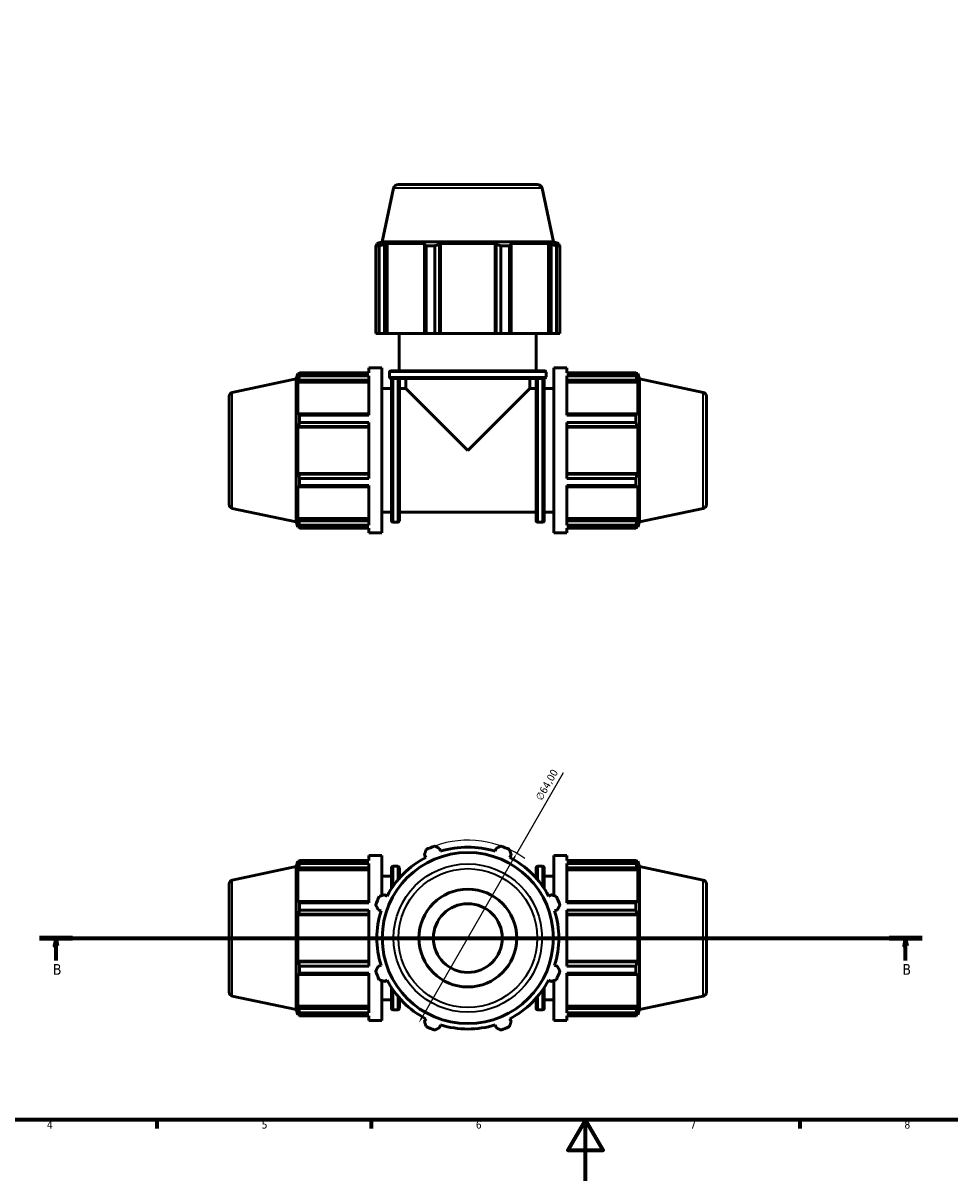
# Model space of a CAD drawing. Header units: millimetres. Extents: x 0 to 908, y 0 to 743.
# Tile 2 of 6: x 237 to 540, y 0 to 379. Entities that reach past the tile are written whole.
import ezdxf

# ---------------------------------------------------------------- set-up
doc = ezdxf.new("R2010")
doc.units = ezdxf.units.MM
doc.linetypes.add('CHAIN', pattern=[0.7087, 0.4724, -0.0591, 0.1181, -0.0591])
for name, color, linetype, lineweight in [('Border (ISO)', 7, 'Continuous', 70), ('Dimension (ISO)', 7, 'Continuous', 25), ('Section Line (ISO)', 7, 'CHAIN', 70), ('Visible (ISO)', 7, 'Continuous', 50), ('Visible Narrow (ISO)', 7, 'Continuous', 35)]:
    doc.layers.add(name, color=color, linetype=linetype, lineweight=lineweight)
doc.styles.add('Label Text (ISO)', font='tahoma.ttf')
doc.styles.add('Note Text (ISO)', font='tahoma.ttf')
doc.dimstyles.new('Default (ISO)', dxfattribs={"dimtxt": 2.5, "dimasz": 2.5, "dimexe": 3.175, "dimexo": 0, "dimgap": 0.762, "dimtad": 1, "dimrnd": 1e-08, "dimzin": 0, "dimtxsty": 'Note Text (ISO)', "dimcen": 0.09, "dimdle": 10, "dimclrd": 256, "dimclre": 256, "dimclrt": 256, "dimazin": 0, "dimtfac": 1.40208, "dimtmove": 0, "dimatfit": 3, "dimfxl": 1, "dimtolj": 1, "dimtzin": 0, "dimlwd": -1, "dimlwe": -1, "dimarcsym": 0})

# ---------------------------------------------------------------- blocks, each defined once
blk = doc.blocks.new('Borders Default Border')
at = {"layer": 'Border (ISO)'}
for p, q in [((280.33, 20), (280.33, 17.1)), ((350.42, 20), (350.42, 17.1)), ((490.58, 20), (490.58, 17.1))]:
    blk.add_line(p, q, dxfattribs=at)
at = {"layer": 'Border (ISO)', "flags": 128}
for points in [[(20, 20), (20, 574), (821, 574), (821, 20), (20, 20)], [(420.5, 0), (420.5, 20), (414.73, 10), (426.27, 10), (420.5, 20)]]:
    blk.add_lwpolyline(points, dxfattribs=at)
at = {"layer": 'Border (ISO)', "color": 232, "true_color": 0xca0064, "char_height": 2.5, "attachment_point": 7, "style": 'Note Text (ISO)'}
for s, insert in [('4', (244.42, 17.1)), ('5', (314.64, 17.05)), ('6', (384.66, 17.05)), ('7', (454.77, 17.1)), ('8', (524.81, 17.04))]:
    blk.add_mtext(s, dxfattribs=dict(at, insert=insert))
blk = doc.blocks.new('2dTransSection0')
at = {"layer": 'Section Line (ISO)', "linetype": 'CHAIN'}
blk.add_line((242.03, 79.41), (530.56, 79.41), dxfattribs=at)
at = {"layer": 'Section Line (ISO)', "linetype": 'Continuous', "lineweight": 140}
for p, q in [((242.03, 79.41), (252.77, 79.41)), ((519.82, 79.41), (530.56, 79.41))]:
    blk.add_line(p, q, dxfattribs=at)
at = {"layer": 'Section Line (ISO)', "linetype": 'Continuous'}
for p, q in [((247.4, 79.41), (246.9, 76.91)), ((246.9, 76.91), (247.9, 76.91)), ((247.4, 76.91), (247.4, 79.41)), ((247.9, 76.91), (247.4, 79.41)), ((247.4, 72.07), (247.4, 76.91)), ((525.19, 79.41), (524.69, 76.91)), ((524.69, 76.91), (525.69, 76.91)), ((525.19, 76.91), (525.19, 79.41)), ((525.69, 76.91), (525.19, 79.41)), ((525.19, 72.07), (525.19, 76.91))]:
    blk.add_line(p, q, dxfattribs=at)
at = {"layer": 'Section Line (ISO)', "linetype": 'Continuous', "flags": 128}
for points in [[(247.9, 76.91), (247.4, 79.41), (246.9, 76.91), (247.9, 76.91)], [(525.69, 76.91), (525.19, 79.41), (524.69, 76.91), (525.69, 76.91)]]:
    blk.add_lwpolyline(points, dxfattribs=at)
at = {"layer": 'Section Line (ISO)'}
for points in [[(247.9, 76.91), (247.4, 79.41), (246.9, 76.91), (247.9, 76.91)], [(525.69, 76.91), (525.19, 79.41), (524.69, 76.91), (525.69, 76.91)]]:
    blk.add_solid(points, dxfattribs=at)
at = {"layer": 'Section Line (ISO)', "char_height": 3.5, "attachment_point": 7, "style": 'Label Text (ISO)'}
for insert in [(246.33, 67.41), (524.12, 67.41)]:
    blk.add_mtext('B', dxfattribs=dict(at, insert=insert))
blk = doc.blocks.new('*D13')
at = {"layer": 'Defpoints', "color": 0, "transparency": 16777216}
for p in [(398.03, 107.12), (366.03, 51.7)]:
    blk.add_point(p, dxfattribs=at)
at = {"layer": 'Dimension (ISO)', "transparency": 16777216}
for p, q in [((398.03, 107.12), (413.32, 133.6)), ((367.28, 53.86), (396.78, 104.96))]:
    blk.add_line(p, q, dxfattribs=at)
blk.add_arc((382.03, 79.41), 32, 54.3152, 109.792, dxfattribs=at)
for points in [[(396.42, 105.17), (397.14, 104.75), (398.03, 107.12)], [(366.92, 54.07), (367.64, 53.65), (366.03, 51.7)]]:
    blk.add_solid(points, dxfattribs=at)
at = {"layer": 'Dimension (ISO)', "color": 232, "true_color": 0xca0064, "transparency": 16777216, "insert": (404, 125.41), "char_height": 2.5, "attachment_point": 1, "rotation": 60, "style": 'Note Text (ISO)'}
blk.add_mtext('\\A1;∅64,00', dxfattribs=at)

msp = doc.modelspace()

# ---------------------------------------------------------------- linework, layer by layer
at = {"layer": 'Visible (ISO)'}
for p, q in [((359.327, 325.927), (404.736, 325.927)), ((357.762, 324.66), (354.046, 307.177)), ((406.301, 324.66), (410.017, 307.177)), ((354.046, 307.177), (352.271, 306.601)), ((410.017, 307.177), (354.046, 307.177)), ((410.017, 307.177), (411.791, 306.601)), ((353.079, 305.873), (351.922, 305.873)), ((351.922, 277.177), (351.922, 305.873)), ((353.649, 306.601), (352.271, 306.601)), ((352.271, 306.054), (352.271, 306.601)), ((353.649, 306.601), (352.733, 306.289)), ((353.079, 305.873), (353.079, 277.177)), ((354.782, 306.289), (355.634, 306.601)), ((354.782, 277.177), (354.782, 306.289)), ((355.634, 277.177), (355.634, 306.601)), ((368.29, 306.601), (355.634, 306.601)), ((368.29, 306.601), (367.846, 306.289)), ((367.846, 306.289), (367.846, 277.177)), ((371.196, 305.873), (368.402, 305.873)), ((368.402, 277.177), (368.402, 305.873)), ((371.196, 305.873), (371.196, 277.177)), ((372.794, 306.289), (373.082, 306.601)), ((372.794, 277.177), (372.794, 306.289)), ((373.082, 277.177), (373.082, 306.601)), ((390.98, 306.601), (373.082, 306.601)), ((390.98, 277.177), (390.98, 306.601)), ((390.98, 306.601), (391.269, 306.289)), ((391.269, 306.289), (391.269, 277.177)), ((395.66, 305.873), (392.867, 305.873)), ((392.867, 277.177), (392.867, 305.873)), ((395.66, 305.873), (395.66, 277.177)), ((396.216, 306.289), (395.773, 306.601)), ((408.429, 306.601), (395.773, 306.601)), ((396.216, 277.177), (396.216, 306.289)), ((408.429, 277.177), (408.429, 306.601)), ((408.429, 306.601), (409.28, 306.289)), ((409.28, 306.289), (409.28, 277.177)), ((411.329, 306.289), (410.414, 306.601)), ((411.791, 306.601), (410.414, 306.601)), ((412.141, 305.873), (410.984, 305.873)), ((410.984, 277.177), (410.984, 305.873)), ((411.791, 306.054), (411.791, 306.601)), ((412.141, 305.873), (412.141, 277.177)), ((353.079, 277.177), (351.922, 277.177)), ((353.079, 277.177), (354.782, 277.177)), ((355.634, 277.177), (354.782, 277.177)), ((355.634, 277.177), (367.846, 277.177)), ((359.631, 264.997), (359.631, 277.177)), ((367.846, 277.177), (368.402, 277.177)), ((371.196, 277.177), (368.402, 277.177)), ((371.196, 277.177), (372.794, 277.177)), ((373.082, 277.177), (372.794, 277.177)), ((373.082, 277.177), (390.98, 277.177)), ((391.269, 277.177), (390.98, 277.177)), ((391.269, 277.177), (392.867, 277.177)), ((395.66, 277.177), (392.867, 277.177)), ((395.66, 277.177), (396.216, 277.177)), ((396.216, 277.177), (408.429, 277.177)), ((404.431, 264.997), (404.431, 277.177)), ((409.28, 277.177), (408.429, 277.177)), ((409.28, 277.177), (410.984, 277.177)), ((412.141, 277.177), (410.984, 277.177)), ((349.685, 264.332), (349.685, 265.927)), ((349.685, 265.927), (353.951, 265.927)), ((353.951, 211.927), (353.951, 265.927)), ((410.111, 211.927), (410.111, 265.927)), ((410.111, 265.927), (414.378, 265.927)), ((414.378, 264.332), (414.378, 265.927)), ((305.021, 257.888), (325.871, 262.32)), ((325.871, 262.32), (326.429, 264.037)), ((325.871, 215.535), (325.871, 262.32)), ((326.429, 264.037), (326.429, 262.875)), ((326.429, 264.037), (326.891, 264.037)), ((326.693, 263.648), (326.429, 262.875)), ((326.429, 261.2), (326.693, 261.919)), ((326.693, 261.919), (349.685, 261.919)), ((327.043, 264.332), (349.685, 264.332)), ((327.043, 263.356), (327.043, 264.332)), ((349.685, 263.356), (327.043, 263.356)), ((349.685, 250.427), (349.685, 263.356)), ((356.431, 262.997), (356.431, 264.497)), ((356.931, 264.997), (407.131, 264.997)), ((407.131, 262.497), (356.931, 262.497)), ((357.071, 215.937), (357.071, 261.917)), ((357.571, 262.417), (359.171, 262.417)), ((359.671, 261.917), (359.671, 215.937)), ((361.781, 259.177), (361.781, 262.497)), ((402.281, 259.177), (402.281, 262.497)), ((404.391, 215.937), (404.391, 261.917)), ((404.891, 262.417), (406.491, 262.417)), ((406.991, 261.917), (406.991, 215.937)), ((407.631, 262.997), (407.631, 264.497)), ((414.378, 264.332), (437.019, 264.332)), ((414.378, 250.427), (414.378, 263.356)), ((437.019, 263.356), (414.378, 263.356)), ((414.378, 261.919), (437.37, 261.919)), ((437.019, 263.356), (437.019, 264.332)), ((437.172, 264.037), (437.633, 264.037)), ((437.633, 262.875), (437.37, 263.648)), ((437.37, 261.919), (437.633, 261.2)), ((438.191, 262.32), (437.633, 264.037)), ((437.633, 262.875), (437.633, 264.037)), ((438.191, 215.535), (438.191, 262.32)), ((459.041, 257.888), (438.191, 262.32)), ((326.429, 261.2), (326.429, 250.522)), ((349.685, 261.2), (326.429, 261.2)), ((353.951, 259.177), (357.071, 259.177)), ((359.671, 259.177), (361.781, 259.177)), ((361.781, 259.177), (382.031, 238.927)), ((382.031, 238.927), (402.281, 259.177)), ((402.281, 259.177), (404.391, 259.177)), ((406.991, 259.177), (410.111, 259.177)), ((414.378, 261.2), (437.633, 261.2)), ((437.633, 250.522), (437.633, 261.2)), ((304.031, 256.665), (304.031, 221.19)), ((460.031, 256.665), (460.031, 221.19)), ((326.693, 250.896), (326.429, 250.522)), ((349.685, 250.896), (326.693, 250.896)), ((327.043, 250.427), (349.685, 250.427)), ((327.043, 248.07), (327.043, 250.427)), ((437.37, 250.896), (414.378, 250.896)), ((414.378, 250.427), (437.019, 250.427)), ((437.019, 248.07), (437.019, 250.427)), ((437.633, 250.522), (437.37, 250.896)), ((326.429, 246.478), (326.693, 246.722)), ((349.685, 246.478), (326.429, 246.478)), ((326.429, 246.478), (326.429, 231.377)), ((326.693, 246.722), (349.685, 246.722)), ((349.685, 248.07), (327.043, 248.07)), ((349.685, 229.785), (349.685, 248.07)), ((414.378, 229.785), (414.378, 248.07)), ((437.019, 248.07), (414.378, 248.07)), ((414.378, 246.722), (437.37, 246.722)), ((414.378, 246.478), (437.633, 246.478)), ((437.37, 246.722), (437.633, 246.478)), ((437.633, 231.377), (437.633, 246.478)), ((349.685, 231.377), (326.429, 231.377)), ((326.693, 231.133), (326.429, 231.377)), ((349.685, 231.133), (326.693, 231.133)), ((414.378, 231.377), (437.633, 231.377)), ((437.37, 231.133), (414.378, 231.133)), ((437.633, 231.377), (437.37, 231.133)), ((326.429, 227.333), (326.429, 216.655)), ((326.429, 227.333), (326.693, 226.959)), ((327.043, 229.785), (349.685, 229.785)), ((327.043, 227.428), (327.043, 229.785)), ((349.685, 227.428), (327.043, 227.428)), ((349.685, 214.499), (349.685, 227.428)), ((414.378, 229.785), (437.019, 229.785)), ((414.378, 214.499), (414.378, 227.428)), ((437.019, 227.428), (414.378, 227.428)), ((437.019, 227.428), (437.019, 229.785)), ((437.37, 226.959), (437.633, 227.333)), ((437.633, 216.655), (437.633, 227.333)), ((326.693, 226.959), (349.685, 226.959)), ((414.378, 226.959), (437.37, 226.959)), ((305.021, 219.967), (325.871, 215.535)), ((459.041, 219.967), (438.191, 215.535)), ((349.685, 216.655), (326.429, 216.655)), ((326.693, 215.936), (326.429, 216.655)), ((349.685, 215.936), (326.693, 215.936)), ((353.951, 218.677), (357.071, 218.677)), ((359.671, 218.677), (404.391, 218.677)), ((406.991, 218.677), (410.111, 218.677)), ((414.378, 216.655), (437.633, 216.655)), ((437.37, 215.936), (414.378, 215.936)), ((437.633, 216.655), (437.37, 215.936)), ((325.871, 215.535), (326.429, 213.817)), ((326.429, 214.98), (326.429, 213.817)), ((326.429, 214.98), (326.693, 214.207)), ((326.429, 213.817), (326.891, 213.817)), ((327.043, 214.499), (349.685, 214.499)), ((327.043, 213.522), (327.043, 214.499)), ((349.685, 213.522), (327.043, 213.522)), ((349.685, 211.927), (349.685, 213.522)), ((357.571, 215.437), (359.171, 215.437)), ((404.891, 215.437), (406.491, 215.437)), ((414.378, 214.499), (437.019, 214.499)), ((414.378, 211.927), (414.378, 213.522)), ((437.019, 213.522), (414.378, 213.522)), ((437.019, 213.522), (437.019, 214.499)), ((437.172, 213.817), (437.633, 213.817)), ((437.37, 214.207), (437.633, 214.98)), ((438.191, 215.535), (437.633, 213.817)), ((437.633, 213.817), (437.633, 214.98)), ((349.685, 211.927), (353.951, 211.927)), ((410.111, 211.927), (414.378, 211.927)), ((349.685, 104.816), (349.685, 106.411)), ((349.685, 106.411), (353.951, 106.411)), ((353.951, 93.324), (353.951, 106.411)), ((367.846, 106.66), (368.29, 105.808)), ((373.082, 107.793), (372.794, 108.709)), ((391.269, 108.709), (390.98, 107.793)), ((395.773, 105.808), (396.216, 106.66)), ((410.111, 93.324), (410.111, 106.411)), ((410.111, 106.411), (414.378, 106.411)), ((414.378, 104.816), (414.378, 106.411)), ((305.021, 98.371), (325.871, 102.803)), ((325.871, 102.803), (326.429, 104.521)), ((325.871, 56.019), (325.871, 102.803)), ((326.429, 104.521), (326.429, 103.359)), ((326.429, 104.521), (326.891, 104.521)), ((326.693, 104.131), (326.429, 103.359)), ((326.429, 101.684), (326.693, 102.402)), ((326.693, 102.402), (349.685, 102.402)), ((327.043, 104.816), (349.685, 104.816)), ((327.043, 103.839), (327.043, 104.816)), ((349.685, 103.839), (327.043, 103.839)), ((349.685, 90.91), (349.685, 103.839)), ((357.071, 95.617), (357.071, 102.401)), ((357.571, 102.901), (359.171, 102.901)), ((359.671, 102.401), (359.671, 99.05)), ((404.391, 99.05), (404.391, 102.401)), ((404.891, 102.901), (406.491, 102.901)), ((406.991, 102.401), (406.991, 95.617)), ((414.378, 104.816), (437.019, 104.816)), ((414.378, 90.91), (414.378, 103.839)), ((437.019, 103.839), (414.378, 103.839)), ((414.378, 102.402), (437.37, 102.402)), ((437.019, 103.839), (437.019, 104.816)), ((437.172, 104.521), (437.633, 104.521)), ((437.633, 103.359), (437.37, 104.131)), ((437.37, 102.402), (437.633, 101.684)), ((438.191, 102.803), (437.633, 104.521)), ((437.633, 103.359), (437.633, 104.521)), ((438.191, 56.019), (438.191, 102.803)), ((459.041, 98.371), (438.191, 102.803)), ((349.685, 101.684), (326.429, 101.684)), ((326.429, 101.684), (326.429, 91.005)), ((353.951, 99.661), (357.071, 99.661)), ((359.671, 99.661), (360.223, 99.661)), ((403.839, 99.661), (404.391, 99.661)), ((406.991, 99.661), (410.111, 99.661)), ((414.378, 101.684), (437.633, 101.684)), ((437.633, 91.005), (437.633, 101.684)), ((304.031, 97.149), (304.031, 61.673)), ((460.031, 97.149), (460.031, 61.673)), ((326.693, 91.379), (326.429, 91.005)), ((349.685, 91.379), (326.693, 91.379)), ((327.043, 90.91), (349.685, 90.91)), ((327.043, 88.553), (327.043, 90.91)), ((355.634, 93.152), (354.782, 93.596)), ((409.28, 93.596), (408.429, 93.152)), ((437.37, 91.379), (414.378, 91.379)), ((414.378, 90.91), (437.019, 90.91)), ((437.019, 88.553), (437.019, 90.91)), ((437.633, 91.005), (437.37, 91.379)), ((326.429, 86.961), (326.693, 87.205)), ((326.693, 87.205), (349.685, 87.205)), ((349.685, 88.553), (327.043, 88.553)), ((349.685, 70.268), (349.685, 88.553)), ((352.733, 88.648), (353.649, 88.36)), ((410.414, 88.36), (411.329, 88.648)), ((414.378, 70.268), (414.378, 88.553)), ((437.019, 88.553), (414.378, 88.553)), ((414.378, 87.205), (437.37, 87.205)), ((437.37, 87.205), (437.633, 86.961)), ((349.685, 86.961), (326.429, 86.961)), ((326.429, 86.961), (326.429, 71.86)), ((414.378, 86.961), (437.633, 86.961)), ((437.633, 71.86), (437.633, 86.961)), ((326.693, 71.616), (326.429, 71.86)), ((349.685, 71.86), (326.429, 71.86)), ((349.685, 71.616), (326.693, 71.616)), ((327.043, 70.268), (349.685, 70.268)), ((327.043, 67.911), (327.043, 70.268)), ((353.649, 70.462), (352.733, 70.173)), ((411.329, 70.173), (410.414, 70.462)), ((414.378, 71.86), (437.633, 71.86)), ((437.37, 71.616), (414.378, 71.616)), ((414.378, 70.268), (437.019, 70.268)), ((437.019, 67.911), (437.019, 70.268)), ((437.633, 71.86), (437.37, 71.616)), ((326.429, 67.816), (326.429, 57.138)), ((326.429, 67.816), (326.693, 67.442)), ((326.693, 67.442), (349.685, 67.442)), ((349.685, 67.911), (327.043, 67.911)), ((349.685, 54.982), (349.685, 67.911)), ((353.951, 52.411), (353.951, 65.497)), ((354.782, 65.226), (355.634, 65.669)), ((408.429, 65.669), (409.28, 65.226)), ((410.111, 52.411), (410.111, 65.497)), ((414.378, 54.982), (414.378, 67.911)), ((437.019, 67.911), (414.378, 67.911)), ((414.378, 67.442), (437.37, 67.442)), ((437.37, 67.442), (437.633, 67.816)), ((437.633, 57.138), (437.633, 67.816)), ((357.071, 56.421), (357.071, 63.204)), ((406.991, 63.204), (406.991, 56.421)), ((305.021, 60.45), (325.871, 56.019)), ((326.693, 56.419), (326.429, 57.138)), ((349.685, 57.138), (326.429, 57.138)), ((353.951, 59.161), (357.071, 59.161)), ((359.671, 59.772), (359.671, 56.421)), ((359.671, 59.161), (360.223, 59.161)), ((403.839, 59.161), (404.391, 59.161)), ((404.391, 56.421), (404.391, 59.772)), ((406.991, 59.161), (410.111, 59.161)), ((414.378, 57.138), (437.633, 57.138)), ((437.633, 57.138), (437.37, 56.419)), ((459.041, 60.45), (438.191, 56.019)), ((325.871, 56.019), (326.429, 54.301)), ((326.429, 55.463), (326.429, 54.301)), ((326.429, 55.463), (326.693, 54.69)), ((326.429, 54.301), (326.891, 54.301)), ((349.685, 56.419), (326.693, 56.419)), ((327.043, 54.982), (349.685, 54.982)), ((327.043, 54.006), (327.043, 54.982)), ((349.685, 54.006), (327.043, 54.006)), ((349.685, 52.411), (349.685, 54.006)), ((357.571, 55.921), (359.171, 55.921)), ((404.891, 55.921), (406.491, 55.921)), ((437.37, 56.419), (414.378, 56.419)), ((414.378, 54.982), (437.019, 54.982)), ((414.378, 52.411), (414.378, 54.006)), ((437.019, 54.006), (414.378, 54.006)), ((437.019, 54.006), (437.019, 54.982)), ((437.172, 54.301), (437.633, 54.301)), ((437.37, 54.69), (437.633, 55.463)), ((438.191, 56.019), (437.633, 54.301)), ((437.633, 54.301), (437.633, 55.463)), ((349.685, 52.411), (353.951, 52.411)), ((368.29, 53.013), (367.846, 52.162)), ((372.794, 50.113), (373.082, 51.028)), ((390.98, 51.028), (391.269, 50.113)), ((396.216, 52.162), (395.773, 53.013)), ((410.111, 52.411), (414.378, 52.411))]:
    msp.add_line(p, q, dxfattribs=at)
for radius in [27.985, 16, 11.25]:
    msp.add_circle((382.031, 79.411), radius, dxfattribs=at)
for centre, radius, start, end in [((359.327, 324.327), 1.6, 90, 168), ((404.736, 324.327), 1.6, 12, 90), ((356.931, 264.497), 0.5, 90, 180), ((356.931, 262.997), 0.5, 180, 270), ((357.571, 261.917), 0.5, 90, 180), ((359.171, 261.917), 0.5, 0, 90), ((404.891, 261.917), 0.5, 90, 180), ((406.491, 261.917), 0.5, 0, 90), ((407.131, 264.497), 0.5, 0, 90), ((407.131, 262.997), 0.5, 270, 0), ((305.281, 256.665), 1.25, 102, 180), ((458.781, 256.665), 1.25, 0, 78), ((305.281, 221.19), 1.25, 180, 258), ((458.781, 221.19), 1.25, 282, 0), ((357.571, 215.937), 0.5, 180, 270), ((359.171, 215.937), 0.5, 270, 0), ((404.891, 215.937), 0.5, 180, 270), ((406.491, 215.937), 0.5, 270, 0), ((382.031, 79.411), 32, 109.79198, 115.20802), ((382.031, 79.411), 29.76, 72.5, 107.5), ((382.031, 79.411), 32, 64.79198, 70.20802), ((382.031, 79.411), 29.76, 117.5, 152.5), ((357.571, 102.401), 0.5, 90, 180), ((359.171, 102.401), 0.5, 0, 90), ((382.031, 79.411), 29.76, 27.5, 62.5), ((404.891, 102.401), 0.5, 90, 180), ((406.491, 102.401), 0.5, 0, 90), ((305.281, 97.149), 1.25, 102, 180), ((458.781, 97.149), 1.25, 0, 78), ((382.031, 79.411), 32, 154.79198, 160.20802), ((382.031, 79.411), 32, 19.79198, 25.20802), ((382.031, 79.411), 29.76, 162.5, 197.5), ((382.031, 79.411), 29.76, 342.5, 17.5), ((382.031, 79.411), 32, 199.79198, 205.20802), ((382.031, 79.411), 32, 334.79198, 340.20802), ((382.031, 79.411), 29.76, 207.5, 242.5), ((382.031, 79.411), 29.76, 297.5, 332.5), ((305.281, 61.673), 1.25, 180, 258), ((458.781, 61.673), 1.25, 282, 0), ((357.571, 56.421), 0.5, 180, 270), ((359.171, 56.421), 0.5, 270, 0), ((404.891, 56.421), 0.5, 180, 270), ((406.491, 56.421), 0.5, 270, 0), ((382.031, 79.411), 32, 244.79198, 250.20802), ((382.031, 79.411), 29.76, 252.5, 287.5), ((382.031, 79.411), 32, 289.79198, 295.20802)]:
    msp.add_arc(centre, radius, start, end, dxfattribs=at)
for points, weights in [([(351.922, 305.873), (352.336, 306.089), (352.733, 306.289)], [1, 1.00141557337, 1.00201451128]), ([(354.782, 306.289), (353.948, 306.089), (353.079, 305.873)], [1.00201451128, 1.00141557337, 1]), ([(368.402, 305.873), (368.119, 306.089), (367.846, 306.289)], [1, 1.00141557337, 1.00201451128]), ([(372.794, 306.289), (372.011, 306.089), (371.196, 305.873)], [1.00201451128, 1.00141557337, 1]), ([(392.867, 305.873), (392.051, 306.089), (391.269, 306.289)], [1, 1.00141557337, 1.00201451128]), ([(396.216, 306.289), (395.944, 306.089), (395.66, 305.873)], [1.00201451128, 1.00141557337, 1]), ([(410.984, 305.873), (410.115, 306.089), (409.28, 306.289)], [1, 1.00141557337, 1.00201451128]), ([(411.329, 306.289), (411.727, 306.089), (412.141, 305.873)], [1.00201451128, 1.00141557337, 1]), ([(326.693, 263.648), (326.861, 263.983), (327.043, 264.332)], [1.00223222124, 1.00152435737, 1]), ([(327.043, 263.356), (326.861, 262.623), (326.693, 261.919)], [1, 1.00152435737, 1.00223222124]), ([(437.019, 264.332), (437.201, 263.983), (437.37, 263.648)], [1, 1.00152435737, 1.00223222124]), ([(437.37, 261.919), (437.201, 262.623), (437.019, 263.356)], [1.00223222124, 1.00152435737, 1]), ([(326.693, 250.896), (326.861, 250.666), (327.043, 250.427)], [1.00223222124, 1.00152435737, 1]), ([(437.019, 250.427), (437.201, 250.666), (437.37, 250.896)], [1, 1.00152435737, 1.00223222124]), ([(327.043, 248.07), (326.861, 247.382), (326.693, 246.722)], [1, 1.00152435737, 1.00223222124]), ([(437.37, 246.722), (437.201, 247.382), (437.019, 248.07)], [1.00223222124, 1.00152435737, 1]), ([(326.693, 231.133), (326.861, 230.473), (327.043, 229.785)], [1.00223222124, 1.00152435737, 1]), ([(437.019, 229.785), (437.201, 230.473), (437.37, 231.133)], [1, 1.00152435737, 1.00223222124]), ([(327.043, 227.428), (326.861, 227.189), (326.693, 226.959)], [1, 1.00152435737, 1.00223222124]), ([(437.37, 226.959), (437.201, 227.189), (437.019, 227.428)], [1.00223222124, 1.00152435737, 1]), ([(326.693, 215.936), (326.861, 215.232), (327.043, 214.499)], [1.00223222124, 1.00152435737, 1]), ([(437.019, 214.499), (437.201, 215.232), (437.37, 215.936)], [1, 1.00152435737, 1.00223222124]), ([(327.043, 213.522), (326.861, 213.872), (326.693, 214.207)], [1, 1.00152435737, 1.00223222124]), ([(437.37, 214.207), (437.201, 213.872), (437.019, 213.522)], [1.00223222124, 1.00152435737, 1]), ([(367.846, 106.66), (368.119, 107.494), (368.402, 108.363)], [1.00201451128, 1.00141557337, 1]), ([(371.196, 109.52), (372.011, 109.106), (372.794, 108.709)], [1, 1.00141557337, 1.00201451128]), ([(391.269, 108.709), (392.051, 109.106), (392.867, 109.52)], [1.00201451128, 1.00141557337, 1]), ([(395.66, 108.363), (395.944, 107.494), (396.216, 106.66)], [1, 1.00141557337, 1.00201451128]), ([(326.693, 104.131), (326.861, 104.466), (327.043, 104.816)], [1.00223222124, 1.00152435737, 1]), ([(327.043, 103.839), (326.861, 103.106), (326.693, 102.402)], [1, 1.00152435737, 1.00223222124]), ([(437.019, 104.816), (437.201, 104.466), (437.37, 104.131)], [1, 1.00152435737, 1.00223222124]), ([(437.37, 102.402), (437.201, 103.106), (437.019, 103.839)], [1.00223222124, 1.00152435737, 1]), ([(326.693, 91.379), (326.861, 91.15), (327.043, 90.91)], [1.00223222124, 1.00152435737, 1]), ([(353.079, 93.04), (353.948, 93.323), (354.782, 93.596)], [1, 1.00141557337, 1.00201451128]), ([(409.28, 93.596), (410.115, 93.323), (410.984, 93.04)], [1.00201451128, 1.00141557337, 1]), ([(437.019, 90.91), (437.201, 91.15), (437.37, 91.379)], [1, 1.00152435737, 1.00223222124]), ([(327.043, 88.553), (326.861, 87.865), (326.693, 87.205)], [1, 1.00152435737, 1.00223222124]), ([(352.733, 88.648), (352.336, 89.431), (351.922, 90.246)], [1.00201451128, 1.00141557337, 1]), ([(412.141, 90.246), (411.727, 89.431), (411.329, 88.648)], [1, 1.00141557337, 1.00201451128]), ([(437.37, 87.205), (437.201, 87.865), (437.019, 88.553)], [1.00223222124, 1.00152435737, 1]), ([(326.693, 71.616), (326.861, 70.956), (327.043, 70.268)], [1.00223222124, 1.00152435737, 1]), ([(351.922, 68.575), (352.336, 69.391), (352.733, 70.173)], [1, 1.00141557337, 1.00201451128]), ([(411.329, 70.173), (411.727, 69.391), (412.141, 68.575)], [1.00201451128, 1.00141557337, 1]), ([(437.019, 70.268), (437.201, 70.956), (437.37, 71.616)], [1, 1.00152435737, 1.00223222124]), ([(327.043, 67.911), (326.861, 67.672), (326.693, 67.442)], [1, 1.00152435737, 1.00223222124]), ([(354.782, 65.226), (353.948, 65.498), (353.079, 65.782)], [1.00201451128, 1.00141557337, 1]), ([(410.984, 65.782), (410.115, 65.498), (409.28, 65.226)], [1, 1.00141557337, 1.00201451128]), ([(437.37, 67.442), (437.201, 67.672), (437.019, 67.911)], [1.00223222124, 1.00152435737, 1]), ([(326.693, 56.419), (326.861, 55.715), (327.043, 54.982)], [1.00223222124, 1.00152435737, 1]), ([(327.043, 54.006), (326.861, 54.355), (326.693, 54.69)], [1, 1.00152435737, 1.00223222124]), ([(437.019, 54.982), (437.201, 55.715), (437.37, 56.419)], [1, 1.00152435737, 1.00223222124]), ([(437.37, 54.69), (437.201, 54.355), (437.019, 54.006)], [1.00223222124, 1.00152435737, 1]), ([(368.402, 50.458), (368.119, 51.327), (367.846, 52.162)], [1, 1.00141557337, 1.00201451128]), ([(372.794, 50.113), (372.011, 49.715), (371.196, 49.301)], [1.00201451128, 1.00141557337, 1]), ([(392.867, 49.301), (392.051, 49.715), (391.269, 50.113)], [1, 1.00141557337, 1.00201451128]), ([(396.216, 52.162), (395.944, 51.327), (395.66, 50.458)], [1.00201451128, 1.00141557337, 1])]:
    msp.add_rational_spline(points, weights, degree=2, dxfattribs=at)
at = {"layer": 'Visible Narrow (ISO)'}
for p, q in [((406.002, 324.66), (358.061, 324.66)), ((407.316, 264.497), (356.746, 264.497)), ((356.746, 262.997), (407.316, 262.997)), ((357.571, 262.128), (357.571, 215.727)), ((359.171, 215.727), (359.171, 262.128)), ((404.891, 262.128), (404.891, 215.727)), ((406.491, 215.727), (406.491, 262.128)), ((305.021, 220.2), (305.021, 257.654)), ((459.041, 220.2), (459.041, 257.654)), ((357.571, 102.884), (357.571, 96.972)), ((359.171, 98.885), (359.171, 102.889)), ((404.891, 102.889), (404.891, 98.885)), ((406.491, 96.972), (406.491, 102.884)), ((305.021, 60.684), (305.021, 98.138)), ((459.041, 60.684), (459.041, 98.138)), ((357.571, 61.85), (357.571, 55.938)), ((406.491, 55.938), (406.491, 61.85)), ((359.171, 55.932), (359.171, 59.936)), ((404.891, 59.936), (404.891, 55.932))]:
    msp.add_line(p, q, dxfattribs=at)
for radius in [24.269, 22.704]:
    msp.add_circle((382.031, 79.411), radius, dxfattribs=at)

# ---------------------------------------------------------------- block references
msp.add_blockref('Borders Default Border', (0, 0))
at = {"layer": 'Section Line (ISO)'}
msp.add_blockref('2dTransSection0', (0, 0), dxfattribs=at)

# ---------------------------------------------------------------- dimensions: what is measured, and where the dimension line sits
at = {"layer": 'Dimension (ISO)'}
dim = msp.add_diameter_dim_2p(p1=(366.031, 51.698), p2=(398.031, 107.124), dimstyle='Default (ISO)', override={"dimdec": 2, "dimlfac": 1, "dimtp": 0, "dimtm": 0, "dimtdec": 2, "dimatfit": 2}, dxfattribs=at)
dim.commit()
dim.dimension.update_dxf_attribs({"geometry": '*D13', "text_midpoint": (410.19, 128.183), "dimtype": 163})

doc.saveas('drawing.dxf')
